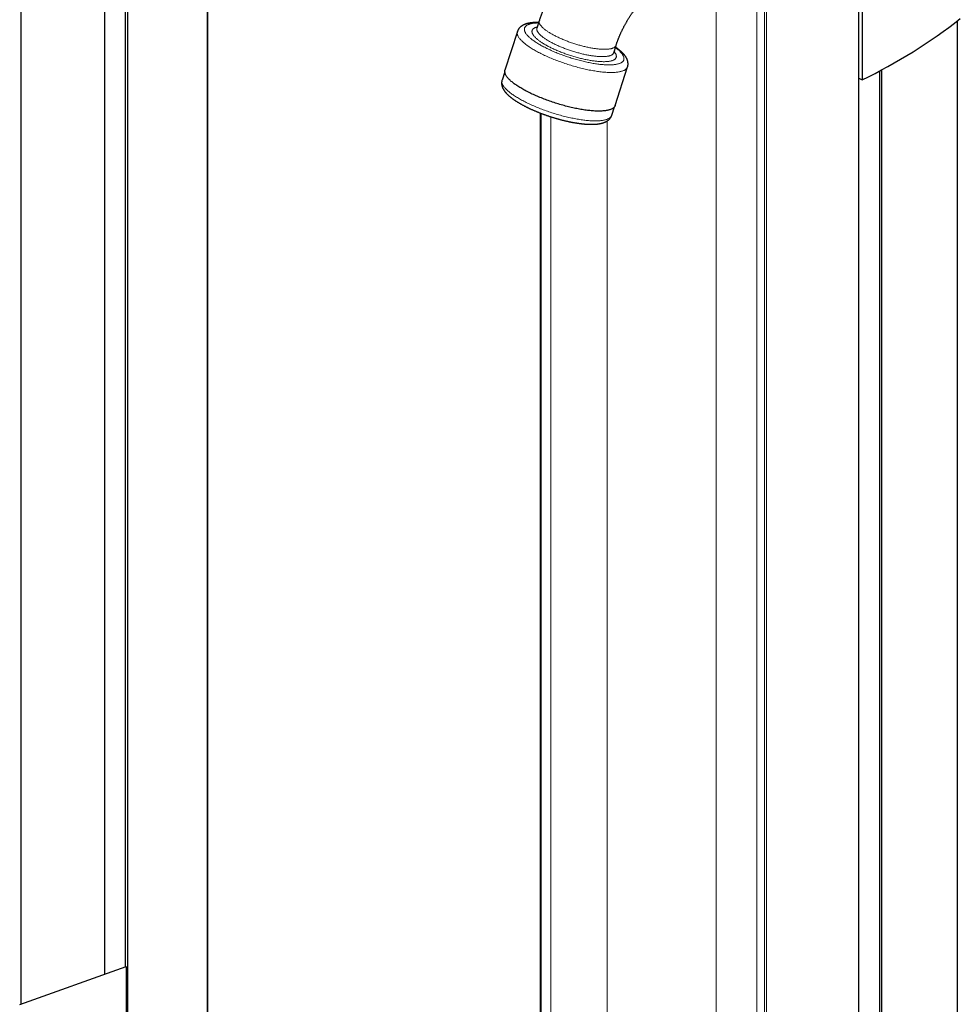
# Model space of a CAD drawing. Header units: millimetres. Extents: x 8 to 1336, y 12 to 1541.
# Tile 6 of 13: x 846 to 1336, y 429 to 942. Entities that reach past the tile are written whole.
import ezdxf

# ---------------------------------------------------------------- set-up
doc = ezdxf.new("R2010")
doc.units = ezdxf.units.MM

msp = doc.modelspace()

# ---------------------------------------------------------------- linework, layer by layer
at = {"color": 7, "linetype": 'Continuous', "lineweight": 30}
for p, q in [((902.71, 337.95), (902.71, 1507.31)), ((944.44, 353.93), (944.44, 1491.33)), ((847.11, 429.05), (847.11, 1416.21)), ((890.82, 444.75), (890.82, 1400.51)), ((901.44, 448.56), (901.44, 1396.7)), ((1283.43, 46.42), (1283.43, 1000.39)), ((1285.17, 1001.27), (1285.17, 910.55)), ((1117.05, 941.39), (1115.82, 937.56)), ((1334.87, 136.41), (1334.87, 941.33)), ((1105.64, 935.78), (1099.18, 915.64)), ((1155.81, 924.73), (1157.04, 928.55)), ((1099.07, 914.81), (1097.67, 910.45)), ((1156.59, 897.22), (1163.06, 917.35)), ((1294.42, 137.66), (1294.42, 915.27)), ((1295.56, 136.34), (1295.56, 915.88)), ((1283.43, 911.55), (1285.17, 910.55)), ((1117.46, 893.34), (1117.46, 121.37)), ((1154.8, 892.12), (1156.2, 896.47)), ((846.41, 428.8), (901.82, 448.7)), ((901.82, 448.7), (901.82, 337.61))]:
    msp.add_line(p, q, dxfattribs=at)
at = {"color": 252, "linetype": 'Continuous', "lineweight": 0}
for p, q in [((944.08, 353.79), (944.08, 1491.47)), ((1209.23, 71.56), (1209.23, 1002.37)), ((1230.45, 56.46), (1230.45, 984.68)), ((1234.38, 53.76), (1234.38, 981.44)), ((1235.38, 53.33), (1235.38, 981.49)), ((1118.03, 120.93), (1118.03, 893.12)), ((1123.16, 118.39), (1123.16, 891.32)), ((1152.39, 104.37), (1152.39, 889.13))]:
    msp.add_line(p, q, dxfattribs=at)
at = {"color": 252, "linetype": 'Continuous', "lineweight": 0, "flags": 128}
for points in [[(1116.68, 940.24), (1116.5, 940.24), (1116.03, 940.22), (1115.58, 940.2), (1115.14, 940.18), (1114.72, 940.14), (1114.31, 940.1), (1113.92, 940.05), (1113.54, 939.99), (1113.17, 939.93), (1112.82, 939.85), (1112.49, 939.77), (1112.17, 939.69), (1111.86, 939.59), (1111.58, 939.49), (1111.3, 939.39), (1111.05, 939.27), (1110.81, 939.15), (1110.59, 939.02), (1110.38, 938.89), (1110.2, 938.75), (1110.03, 938.6), (1109.87, 938.44), (1109.74, 938.28), (1109.62, 938.12), (1109.52, 937.94), (1109.43, 937.77), (1109.37, 937.58), (1109.32, 937.39), (1109.29, 937.2), (1109.28, 937), (1109.28, 936.79), (1109.31, 936.58), (1109.35, 936.36), (1109.41, 936.14), (1109.48, 935.91), (1109.58, 935.68), (1109.69, 935.45), (1109.82, 935.21), (1109.96, 934.97), (1110.13, 934.72), (1110.31, 934.47), (1110.51, 934.22), (1110.72, 933.96), (1110.96, 933.7), (1111.2, 933.44), (1111.47, 933.17), (1111.75, 932.9), (1112.05, 932.63), (1112.36, 932.35), (1112.69, 932.08), (1113.03, 931.8), (1113.39, 931.52), (1113.77, 931.24), (1114.16, 930.96), (1114.56, 930.68), (1114.98, 930.39), (1115.41, 930.11), (1115.86, 929.82), (1116.31, 929.53), (1116.79, 929.25), (1117.27, 928.96), (1117.77, 928.68)], [(1117.05, 941.39), (1117.04, 941.36), (1117, 941.21), (1116.98, 941.06), (1116.97, 940.9), (1116.98, 940.74), (1117, 940.57), (1117.03, 940.4), (1117.08, 940.22), (1117.14, 940.04), (1117.22, 939.86), (1117.31, 939.67), (1117.42, 939.48), (1117.54, 939.29), (1117.67, 939.1), (1117.82, 938.9), (1117.98, 938.7), (1118.15, 938.49), (1118.34, 938.28), (1118.54, 938.08), (1118.76, 937.86), (1118.99, 937.65), (1119.23, 937.44), (1119.48, 937.22), (1119.75, 937), (1120.02, 936.78), (1120.31, 936.56), (1120.62, 936.34), (1120.93, 936.11), (1121.26, 935.89), (1121.59, 935.66), (1121.94, 935.44), (1122.3, 935.21), (1122.67, 934.99), (1123.05, 934.76), (1123.44, 934.53), (1123.84, 934.31), (1124.25, 934.08), (1124.67, 933.86), (1125.09, 933.64), (1125.53, 933.41), (1125.97, 933.19), (1126.42, 932.97), (1126.88, 932.75), (1127.35, 932.54), (1127.82, 932.32), (1128.3, 932.11), (1128.79, 931.89), (1129.28, 931.69), (1129.78, 931.48), (1130.28, 931.27), (1130.79, 931.07), (1131.3, 930.87), (1131.82, 930.68), (1132.34, 930.48), (1132.86, 930.29), (1133.39, 930.11), (1133.92, 929.92), (1134.45, 929.74), (1134.98, 929.57), (1135.51, 929.4), (1136.05, 929.23), (1136.59, 929.07), (1137.12, 928.91), (1137.66, 928.75), (1138.2, 928.6), (1138.73, 928.45), (1139.26, 928.31), (1139.8, 928.18), (1140.33, 928.04), (1140.86, 927.92), (1141.38, 927.79), (1141.9, 927.68), (1142.42, 927.57), (1142.94, 927.46), (1143.45, 927.36), (1143.96, 927.26), (1144.46, 927.17), (1144.95, 927.09), (1145.44, 927.01), (1145.93, 926.94), (1146.41, 926.87), (1146.88, 926.81), (1147.34, 926.75), (1147.8, 926.7), (1148.25, 926.66), (1148.69, 926.62), (1149.12, 926.59), (1149.55, 926.56), (1149.96, 926.54), (1150.37, 926.53), (1150.76, 926.52), (1151.15, 926.52), (1151.53, 926.52), (1151.89, 926.53)], [(1114.96, 925.86), (1114.4, 926.18), (1113.87, 926.49), (1113.34, 926.81), (1112.83, 927.13), (1112.34, 927.45), (1111.86, 927.76), (1111.4, 928.08), (1110.95, 928.39), (1110.52, 928.71), (1110.1, 929.02), (1109.7, 929.33), (1109.32, 929.64), (1108.95, 929.94), (1108.6, 930.25), (1108.27, 930.55), (1107.96, 930.85), (1107.67, 931.14), (1107.39, 931.44), (1107.13, 931.73), (1106.89, 932.01), (1106.67, 932.29), (1106.47, 932.57), (1106.29, 932.85), (1106.13, 933.12), (1105.99, 933.38), (1105.86, 933.64), (1105.76, 933.9), (1105.67, 934.15), (1105.61, 934.39), (1105.56, 934.63), (1105.54, 934.87), (1105.53, 935.1), (1105.54, 935.32), (1105.58, 935.54), (1105.63, 935.75), (1105.64, 935.78)], [(1120.44, 928.77), (1120.02, 929.02), (1119.61, 929.26), (1119.21, 929.5), (1118.82, 929.74), (1118.44, 929.99), (1118.07, 930.23), (1117.72, 930.47), (1117.38, 930.71), (1117.05, 930.95), (1116.73, 931.18), (1116.43, 931.42), (1116.14, 931.66), (1115.86, 931.89), (1115.59, 932.12), (1115.34, 932.35), (1115.1, 932.58), (1114.88, 932.81), (1114.67, 933.03), (1114.47, 933.25), (1114.29, 933.47), (1114.12, 933.68), (1113.97, 933.89), (1113.83, 934.1), (1113.7, 934.31), (1113.59, 934.51), (1113.5, 934.71), (1113.42, 934.91), (1113.35, 935.1), (1113.3, 935.28), (1113.27, 935.47), (1113.25, 935.65), (1113.25, 935.82), (1113.26, 935.99), (1113.28, 936.16), (1113.32, 936.32), (1113.38, 936.47), (1113.45, 936.63), (1113.53, 936.77), (1113.63, 936.91), (1113.75, 937.05), (1113.88, 937.18), (1114.02, 937.3), (1114.18, 937.42), (1114.36, 937.54), (1114.54, 937.65), (1114.75, 937.75), (1114.96, 937.85), (1115.19, 937.94), (1115.44, 938.02), (1115.69, 938.1), (1115.96, 938.18), (1116.02, 938.19)], [(1115.82, 937.56), (1115.8, 937.5), (1115.77, 937.35), (1115.75, 937.19), (1115.74, 937.03), (1115.75, 936.87), (1115.78, 936.7), (1115.82, 936.53), (1115.87, 936.35), (1115.93, 936.17), (1116.01, 935.99), (1116.11, 935.8), (1116.22, 935.61), (1116.34, 935.42), (1116.48, 935.22), (1116.63, 935.02), (1116.79, 934.82), (1116.97, 934.61), (1117.16, 934.41), (1117.37, 934.2), (1117.59, 933.99), (1117.82, 933.77), (1118.06, 933.56), (1118.32, 933.34), (1118.59, 933.12), (1118.87, 932.9), (1119.16, 932.68), (1119.47, 932.45), (1119.78, 932.23), (1120.11, 932.01), (1120.45, 931.78), (1120.8, 931.56), (1121.16, 931.33), (1121.54, 931.1), (1121.92, 930.88), (1122.31, 930.65)], [(1117.77, 928.68), (1118.28, 928.39), (1118.8, 928.11), (1119.33, 927.82), (1119.87, 927.54), (1120.42, 927.26), (1120.99, 926.98), (1121.56, 926.7), (1122.14, 926.42), (1122.73, 926.15), (1123.33, 925.87), (1123.94, 925.6), (1124.55, 925.34), (1125.18, 925.07), (1125.81, 924.81), (1126.44, 924.55), (1127.09, 924.29), (1127.73, 924.04), (1128.39, 923.79), (1129.04, 923.55), (1129.71, 923.31), (1130.37, 923.07), (1131.04, 922.84), (1131.71, 922.61), (1132.39, 922.39), (1133.06, 922.17), (1133.74, 921.95), (1134.42, 921.74), (1135.1, 921.54), (1135.78, 921.34), (1136.46, 921.15), (1137.13, 920.96), (1137.81, 920.78), (1138.49, 920.61), (1139.16, 920.44), (1139.83, 920.27), (1140.5, 920.11), (1141.16, 919.96), (1141.82, 919.82), (1142.47, 919.68), (1143.12, 919.55), (1143.77, 919.42), (1144.41, 919.31), (1145.04, 919.19), (1145.66, 919.09), (1146.28, 918.99), (1146.89, 918.9), (1147.5, 918.82), (1148.09, 918.74), (1148.68, 918.67), (1149.25, 918.61), (1149.82, 918.56), (1150.38, 918.51), (1150.92, 918.47), (1151.46, 918.44), (1151.98, 918.42), (1152.5, 918.4), (1153, 918.39), (1153.49, 918.39), (1153.96, 918.39), (1154.43, 918.41), (1154.88, 918.43), (1155.31, 918.45), (1155.74, 918.49), (1156.15, 918.53), (1156.54, 918.58), (1156.92, 918.64), (1157.29, 918.71), (1157.64, 918.78), (1157.97, 918.86), (1158.29, 918.94), (1158.6, 919.04), (1158.88, 919.14), (1159.16, 919.25), (1159.41, 919.36), (1159.65, 919.48), (1159.87, 919.61), (1160.08, 919.74), (1160.26, 919.89), (1160.43, 920.03), (1160.59, 920.19), (1160.72, 920.35), (1160.84, 920.51), (1160.94, 920.69), (1161.03, 920.87), (1161.09, 921.05), (1161.14, 921.24), (1161.17, 921.44), (1161.18, 921.64), (1161.18, 921.84), (1161.15, 922.05), (1161.11, 922.27), (1161.05, 922.49), (1160.98, 922.72), (1160.88, 922.95), (1160.77, 923.18), (1160.64, 923.42), (1160.49, 923.66), (1160.33, 923.91), (1160.15, 924.16), (1159.95, 924.41), (1159.74, 924.67), (1159.5, 924.93), (1159.26, 925.2), (1158.99, 925.46), (1158.71, 925.73), (1158.41, 926), (1158.1, 926.28), (1157.77, 926.55), (1157.43, 926.83), (1157.07, 927.11), (1156.69, 927.39), (1156.67, 927.4)], [(1156.01, 925.35), (1156.17, 925.16), (1156.34, 924.95), (1156.49, 924.74), (1156.63, 924.53), (1156.76, 924.32), (1156.87, 924.12), (1156.96, 923.92), (1157.04, 923.73), (1157.11, 923.53), (1157.16, 923.35), (1157.19, 923.16), (1157.21, 922.98), (1157.21, 922.81), (1157.2, 922.64), (1157.18, 922.47), (1157.14, 922.31), (1157.08, 922.16), (1157.01, 922.01), (1156.93, 921.86), (1156.83, 921.72), (1156.71, 921.58), (1156.58, 921.45), (1156.44, 921.33), (1156.28, 921.21), (1156.1, 921.09), (1155.92, 920.98), (1155.71, 920.88), (1155.5, 920.78), (1155.27, 920.69), (1155.02, 920.61), (1154.77, 920.53), (1154.5, 920.46), (1154.21, 920.39), (1153.92, 920.33), (1153.61, 920.27), (1153.28, 920.22), (1152.95, 920.18), (1152.6, 920.14), (1152.24, 920.11), (1151.87, 920.09), (1151.49, 920.07), (1151.1, 920.06), (1150.7, 920.06), (1150.28, 920.06), (1149.86, 920.07), (1149.42, 920.08), (1148.98, 920.1), (1148.52, 920.13), (1148.06, 920.16), (1147.59, 920.2), (1147.11, 920.25), (1146.62, 920.3), (1146.13, 920.36), (1145.62, 920.42), (1145.11, 920.49), (1144.59, 920.57), (1144.07, 920.65), (1143.54, 920.74), (1143, 920.84), (1142.46, 920.94), (1141.92, 921.04), (1141.37, 921.15), (1140.81, 921.27), (1140.25, 921.39), (1139.69, 921.52), (1139.13, 921.65), (1138.56, 921.79), (1137.99, 921.94), (1137.42, 922.09), (1136.84, 922.24), (1136.27, 922.4), (1135.69, 922.56), (1135.12, 922.73), (1134.54, 922.9), (1133.97, 923.08), (1133.39, 923.26), (1132.82, 923.45), (1132.25, 923.63), (1131.68, 923.83), (1131.11, 924.03), (1130.55, 924.23), (1129.99, 924.43), (1129.43, 924.64), (1128.88, 924.85), (1128.33, 925.06), (1127.79, 925.28), (1127.25, 925.5), (1126.71, 925.72), (1126.19, 925.94), (1125.66, 926.17), (1125.15, 926.4), (1124.64, 926.63), (1124.14, 926.86), (1123.65, 927.1), (1123.16, 927.34), (1122.69, 927.57), (1122.22, 927.81), (1121.76, 928.05), (1121.31, 928.29), (1120.87, 928.53), (1120.44, 928.77)], [(1122.31, 930.65), (1122.71, 930.43), (1123.12, 930.2), (1123.54, 929.98), (1123.97, 929.75), (1124.41, 929.53), (1124.86, 929.31), (1125.31, 929.09), (1125.77, 928.87), (1126.24, 928.66), (1126.71, 928.44), (1127.19, 928.23), (1127.68, 928.02), (1128.18, 927.81), (1128.68, 927.6), (1129.18, 927.4), (1129.69, 927.2), (1130.2, 927), (1130.72, 926.8), (1131.24, 926.61), (1131.76, 926.42), (1132.29, 926.24), (1132.82, 926.05), (1133.35, 925.87), (1133.88, 925.7), (1134.42, 925.53), (1134.96, 925.36), (1135.49, 925.2), (1136.03, 925.04), (1136.57, 924.89), (1137.1, 924.74), (1137.64, 924.59), (1138.17, 924.45), (1138.7, 924.32), (1139.23, 924.19), (1139.76, 924.06), (1140.28, 923.94), (1140.81, 923.82), (1141.32, 923.71), (1141.84, 923.61), (1142.35, 923.51), (1142.85, 923.41), (1143.35, 923.33), (1143.85, 923.24), (1144.34, 923.17), (1144.82, 923.09), (1145.3, 923.03), (1145.77, 922.97), (1146.23, 922.91), (1146.68, 922.87), (1147.13, 922.82), (1147.57, 922.79), (1148, 922.76), (1148.42, 922.73), (1148.84, 922.71), (1149.24, 922.7), (1149.63, 922.69), (1150.02, 922.69), (1150.39, 922.7), (1150.76, 922.71), (1151.11, 922.73), (1151.45, 922.75), (1151.78, 922.78), (1152.1, 922.82), (1152.41, 922.86), (1152.71, 922.91), (1152.99, 922.96), (1153.26, 923.02), (1153.52, 923.09), (1153.77, 923.16), (1154, 923.23), (1154.22, 923.32), (1154.43, 923.4), (1154.62, 923.5), (1154.81, 923.6), (1154.97, 923.7), (1155.13, 923.81), (1155.27, 923.92), (1155.39, 924.04), (1155.5, 924.17), (1155.6, 924.3), (1155.69, 924.43), (1155.75, 924.57), (1155.81, 924.72), (1155.81, 924.73)], [(1163.06, 917.35), (1162.99, 917.19), (1162.9, 916.99), (1162.79, 916.8), (1162.66, 916.61), (1162.51, 916.43), (1162.34, 916.26), (1162.15, 916.1), (1161.94, 915.94), (1161.71, 915.79), (1161.47, 915.65), (1161.2, 915.51), (1160.92, 915.39), (1160.62, 915.27), (1160.3, 915.16), (1159.96, 915.05), (1159.61, 914.95), (1159.23, 914.87), (1158.84, 914.79), (1158.44, 914.71), (1158.02, 914.65), (1157.58, 914.6), (1157.12, 914.55), (1156.65, 914.51), (1156.17, 914.48), (1155.67, 914.45), (1155.15, 914.44), (1154.62, 914.43), (1154.08, 914.44), (1153.52, 914.45), (1152.95, 914.47), (1152.37, 914.49), (1151.78, 914.53), (1151.17, 914.57), (1150.55, 914.62), (1149.92, 914.68), (1149.28, 914.75), (1148.63, 914.83), (1147.97, 914.91), (1147.3, 915), (1146.62, 915.11), (1145.94, 915.21), (1145.24, 915.33), (1144.54, 915.45), (1143.83, 915.58), (1143.11, 915.72), (1142.39, 915.87), (1141.67, 916.02), (1140.93, 916.18), (1140.2, 916.35), (1139.46, 916.53), (1138.71, 916.71), (1137.96, 916.9), (1137.22, 917.09), (1136.46, 917.29), (1135.71, 917.5), (1134.96, 917.72), (1134.2, 917.94), (1133.45, 918.16), (1132.69, 918.39), (1131.94, 918.63), (1131.19, 918.87), (1130.44, 919.12), (1129.7, 919.38), (1128.95, 919.63), (1128.21, 919.9), (1127.48, 920.17), (1126.75, 920.44), (1126.02, 920.71), (1125.3, 920.99), (1124.59, 921.28), (1123.88, 921.57), (1123.18, 921.86), (1122.49, 922.15), (1121.81, 922.45), (1121.13, 922.75), (1120.47, 923.05), (1119.81, 923.36), (1119.17, 923.66), (1118.53, 923.97), (1117.9, 924.28), (1117.29, 924.6), (1116.69, 924.91), (1116.1, 925.23), (1115.52, 925.54), (1114.96, 925.86)], [(1151.89, 926.53), (1152.25, 926.55), (1152.6, 926.57), (1152.93, 926.6), (1153.25, 926.64), (1153.56, 926.68), (1153.86, 926.72), (1154.15, 926.77), (1154.42, 926.83), (1154.69, 926.9), (1154.94, 926.96), (1155.17, 927.04), (1155.4, 927.12), (1155.61, 927.21), (1155.8, 927.3), (1155.99, 927.4), (1156.16, 927.5), (1156.32, 927.61), (1156.46, 927.72), (1156.59, 927.84), (1156.7, 927.96), (1156.81, 928.09), (1156.89, 928.23), (1156.97, 928.37), (1157.03, 928.51), (1157.04, 928.55)], [(1097.67, 910.45), (1097.62, 910.29), (1097.58, 910.08), (1097.56, 909.86), (1097.56, 909.63), (1097.58, 909.4), (1097.61, 909.16), (1097.67, 908.92), (1097.75, 908.67), (1097.85, 908.42), (1097.96, 908.16), (1098.1, 907.9), (1098.25, 907.63), (1098.43, 907.36), (1098.62, 907.09), (1098.83, 906.81), (1099.06, 906.53), (1099.31, 906.24), (1099.58, 905.95), (1099.86, 905.66), (1100.17, 905.36), (1100.49, 905.06), (1100.83, 904.76), (1101.19, 904.45), (1101.56, 904.15), (1101.95, 903.84), (1102.36, 903.53), (1102.78, 903.22), (1103.22, 902.91), (1103.68, 902.59), (1104.15, 902.28), (1104.64, 901.96), (1105.14, 901.65), (1105.65, 901.33), (1106.18, 901.02), (1106.73, 900.7), (1107.28, 900.38), (1107.85, 900.07), (1108.44, 899.75), (1109.03, 899.44), (1109.64, 899.13), (1110.26, 898.82), (1110.88, 898.51), (1111.52, 898.2), (1112.17, 897.9), (1112.83, 897.6), (1113.5, 897.3), (1114.18, 897), (1114.86, 896.71), (1115.56, 896.42), (1116.26, 896.13), (1116.96, 895.84), (1117.68, 895.56), (1118.4, 895.29), (1119.12, 895.02), (1119.85, 894.75), (1120.58, 894.48), (1121.32, 894.22), (1122.06, 893.97), (1122.81, 893.72), (1123.55, 893.48), (1124.3, 893.24), (1125.05, 893.01), (1125.8, 892.78), (1126.55, 892.56), (1127.3, 892.34), (1128.05, 892.13), (1128.8, 891.93), (1129.55, 891.73), (1130.29, 891.54), (1131.03, 891.36), (1131.77, 891.18), (1132.51, 891.01), (1133.24, 890.85), (1133.96, 890.7), (1134.68, 890.55), (1135.4, 890.41), (1136.11, 890.27), (1136.81, 890.15), (1137.5, 890.03), (1138.19, 889.92), (1138.87, 889.82), (1139.54, 889.72), (1140.2, 889.63), (1140.85, 889.55), (1141.49, 889.48), (1142.12, 889.42), (1142.74, 889.37), (1143.35, 889.32), (1143.94, 889.28), (1144.53, 889.25), (1145.1, 889.23), (1145.66, 889.22), (1146.2, 889.21), (1146.73, 889.21), (1147.25, 889.22), (1147.76, 889.24), (1148.24, 889.27), (1148.72, 889.31), (1149.18, 889.35), (1149.62, 889.4), (1150.04, 889.46), (1150.46, 889.53), (1150.85, 889.61), (1151.23, 889.69), (1151.58, 889.79), (1151.93, 889.89), (1152.25, 890), (1152.56, 890.11), (1152.85, 890.24), (1153.12, 890.37), (1153.37, 890.51), (1153.6, 890.65), (1153.82, 890.81), (1154.01, 890.97), (1154.19, 891.13), (1154.35, 891.31), (1154.48, 891.49), (1154.6, 891.68), (1154.7, 891.87), (1154.78, 892.07), (1154.8, 892.12)]]:
    msp.add_lwpolyline(points, dxfattribs=at)
at = {"color": 7, "linetype": 'Continuous', "lineweight": 30, "flags": 128}
msp.add_lwpolyline([(1156.59, 897.22), (1156.53, 897.05), (1156.44, 896.85), (1156.33, 896.66), (1156.19, 896.47), (1156.04, 896.29), (1155.87, 896.12), (1155.68, 895.96), (1155.47, 895.8), (1155.25, 895.65), (1155, 895.51), (1154.74, 895.37), (1154.45, 895.25), (1154.15, 895.13), (1153.83, 895.02), (1153.5, 894.91), (1153.14, 894.82), (1152.77, 894.73), (1152.38, 894.65), (1151.97, 894.58), (1151.55, 894.51), (1151.11, 894.46), (1150.66, 894.41), (1150.19, 894.37), (1149.7, 894.34), (1149.2, 894.32), (1148.69, 894.3), (1148.16, 894.29), (1147.62, 894.3), (1147.06, 894.31), (1146.49, 894.33), (1145.91, 894.35), (1145.31, 894.39), (1144.71, 894.43), (1144.09, 894.48), (1143.46, 894.54), (1142.82, 894.61), (1142.17, 894.69), (1141.51, 894.77), (1140.84, 894.87), (1140.16, 894.97), (1139.47, 895.07), (1138.78, 895.19), (1138.08, 895.31), (1137.37, 895.44), (1136.65, 895.58), (1135.93, 895.73), (1135.2, 895.88), (1134.47, 896.04), (1133.73, 896.21), (1132.99, 896.39), (1132.25, 896.57), (1131.5, 896.76), (1130.75, 896.95), (1130, 897.15), (1129.25, 897.36), (1128.49, 897.58), (1127.74, 897.8), (1126.98, 898.02), (1126.23, 898.25), (1125.48, 898.49), (1124.73, 898.74), (1123.98, 898.98), (1123.23, 899.24), (1122.49, 899.5), (1121.75, 899.76), (1121.01, 900.03), (1120.28, 900.3), (1119.56, 900.57), (1118.84, 900.85), (1118.13, 901.14), (1117.42, 901.43), (1116.72, 901.72), (1116.03, 902.01), (1115.35, 902.31), (1114.67, 902.61), (1114, 902.91), (1113.35, 903.22), (1112.7, 903.52), (1112.07, 903.83), (1111.44, 904.15), (1110.83, 904.46), (1110.22, 904.77), (1109.63, 905.09), (1109.06, 905.4), (1108.49, 905.72), (1107.94, 906.04), (1107.4, 906.36), (1106.88, 906.67), (1106.37, 906.99), (1105.88, 907.31), (1105.4, 907.62), (1104.93, 907.94), (1104.48, 908.25), (1104.05, 908.57), (1103.64, 908.88), (1103.24, 909.19), (1102.85, 909.5), (1102.49, 909.81), (1102.14, 910.11), (1101.81, 910.41), (1101.5, 910.71), (1101.2, 911.01), (1100.93, 911.3), (1100.67, 911.59), (1100.43, 911.87), (1100.21, 912.15), (1100.01, 912.43), (1099.83, 912.71), (1099.66, 912.98), (1099.52, 913.24), (1099.4, 913.5), (1099.29, 913.76), (1099.21, 914.01), (1099.14, 914.25), (1099.1, 914.49), (1099.07, 914.73), (1099.07, 914.96), (1099.08, 915.18), (1099.11, 915.4), (1099.17, 915.61), (1099.18, 915.64)], dxfattribs=at)
at = {"color": 7, "linetype": 'Continuous', "lineweight": 30}
msp.add_ellipse((1217.21, 1045.46), major_axis=(191.11, 90.21), ratio=0.714681, start_param=4.730655, end_param=5.019019, dxfattribs=at)
for points, knots in [([(1148.22, 988.19), (1148.09, 988.08), (1147.71, 987.77), (1147.1, 987.26), (1146.39, 986.64), (1145.68, 986.01), (1144.97, 985.38), (1144.28, 984.73), (1143.58, 984.08), (1142.9, 983.41), (1142.22, 982.74), (1141.54, 982.07), (1140.87, 981.38), (1140.21, 980.68), (1139.55, 979.98), (1138.9, 979.27), (1138.25, 978.55), (1137.62, 977.83), (1136.98, 977.09), (1136.36, 976.35), (1135.74, 975.61), (1135.13, 974.85), (1134.52, 974.09), (1133.92, 973.33), (1133.33, 972.55), (1132.74, 971.77), (1132.16, 970.99), (1131.59, 970.2), (1131.03, 969.4), (1130.47, 968.59), (1129.92, 967.78), (1129.37, 966.97), (1128.84, 966.15), (1128.31, 965.32), (1127.79, 964.49), (1127.27, 963.66), (1126.77, 962.82), (1126.27, 961.97), (1125.78, 961.12), (1125.3, 960.27), (1124.82, 959.41), (1124.35, 958.55), (1123.89, 957.68), (1123.44, 956.81), (1123, 955.94), (1122.57, 955.06), (1122.14, 954.18), (1121.72, 953.29), (1121.31, 952.4), (1120.91, 951.51), (1120.52, 950.61), (1120.14, 949.72), (1119.76, 948.82), (1119.4, 947.91), (1119.04, 947.01), (1118.69, 946.1), (1118.35, 945.19), (1118.02, 944.27), (1117.7, 943.36), (1117.4, 942.46), (1117.18, 941.8), (1117.07, 941.45), (1117.05, 941.39)], [0, 0, 0, 0, 0.009561, 0.026846, 0.044113, 0.061368, 0.07861, 0.095838, 0.113052, 0.130252, 0.147437, 0.164608, 0.181764, 0.198906, 0.216033, 0.233147, 0.250247, 0.267333, 0.284406, 0.301467, 0.318515, 0.335552, 0.352578, 0.369593, 0.386597, 0.403592, 0.420579, 0.437557, 0.454527, 0.47149, 0.488447, 0.505398, 0.522344, 0.539286, 0.556224, 0.573159, 0.590092, 0.607023, 0.623953, 0.640884, 0.657815, 0.674747, 0.69168, 0.708616, 0.725556, 0.742499, 0.759447, 0.7764, 0.793359, 0.810325, 0.827299, 0.84428, 0.86127, 0.87827, 0.895279, 0.9123, 0.929331, 0.946375, 0.96343, 0.980499, 0.996681, 1, 1, 1, 1]), ([(1157.04, 928.55), (1157.07, 928.65), (1157.16, 928.93), (1157.32, 929.41), (1157.52, 929.97), (1157.72, 930.54), (1157.93, 931.12), (1158.15, 931.69), (1158.37, 932.26), (1158.61, 932.84), (1158.85, 933.42), (1159.09, 934), (1159.35, 934.57), (1159.61, 935.15), (1159.88, 935.73), (1160.15, 936.31), (1160.43, 936.88), (1160.72, 937.46), (1161.01, 938.03), (1161.32, 938.6), (1161.62, 939.17), (1161.93, 939.73), (1162.25, 940.3), (1162.58, 940.86), (1162.91, 941.41), (1163.24, 941.97), (1163.58, 942.51), (1163.92, 943.06), (1164.27, 943.6), (1164.63, 944.13), (1164.98, 944.66), (1165.34, 945.18), (1165.71, 945.7), (1166.08, 946.21), (1166.45, 946.72), (1166.83, 947.22), (1167.2, 947.71), (1167.58, 948.19), (1167.97, 948.67), (1168.35, 949.14), (1168.74, 949.6), (1169.13, 950.06), (1169.52, 950.51), (1169.91, 950.94), (1170.3, 951.37), (1170.7, 951.79), (1171.09, 952.21), (1171.48, 952.61), (1171.87, 953), (1172.27, 953.39), (1172.66, 953.77), (1173.05, 954.13), (1173.43, 954.49), (1173.82, 954.83), (1174.21, 955.17), (1174.58, 955.49), (1174.83, 955.7), (1174.95, 955.8)], [0, 0, 0, 0, 0.009341, 0.027615, 0.045915, 0.064246, 0.082606, 0.100995, 0.119411, 0.137851, 0.156315, 0.1748, 0.193305, 0.211828, 0.230367, 0.248921, 0.267488, 0.286067, 0.304655, 0.32325, 0.341852, 0.360458, 0.379066, 0.397676, 0.416283, 0.434888, 0.453487, 0.47208, 0.490664, 0.509238, 0.5278, 0.546349, 0.564882, 0.583397, 0.601894, 0.620371, 0.638825, 0.657256, 0.675661, 0.694038, 0.712387, 0.730706, 0.748993, 0.767247, 0.785465, 0.803647, 0.821791, 0.839896, 0.857961, 0.875984, 0.893963, 0.911899, 0.929789, 0.947632, 0.965429, 0.983177, 1, 1, 1, 1]), ([(1116.76, 940.49), (1116.62, 940.49), (1116.32, 940.5), (1115.88, 940.5), (1115.42, 940.49), (1114.96, 940.47), (1114.52, 940.45), (1114.08, 940.43), (1113.64, 940.39), (1113.22, 940.35), (1112.8, 940.3), (1112.38, 940.24), (1111.98, 940.17), (1111.58, 940.1), (1111.18, 940.01), (1110.8, 939.92), (1110.42, 939.82), (1110.05, 939.7), (1109.7, 939.58), (1109.36, 939.45), (1109.03, 939.3), (1108.71, 939.15), (1108.41, 938.99), (1108.13, 938.83), (1107.86, 938.65), (1107.61, 938.47), (1107.37, 938.28), (1107.14, 938.09), (1106.94, 937.89), (1106.74, 937.68), (1106.56, 937.47), (1106.39, 937.25), (1106.24, 937.03), (1106.09, 936.8), (1105.96, 936.57), (1105.85, 936.33), (1105.75, 936.09), (1105.68, 935.9), (1105.65, 935.8), (1105.64, 935.78)], [0, 0, 0, 0, 0.026351, 0.056297, 0.086366, 0.116566, 0.146908, 0.177402, 0.208058, 0.238885, 0.269889, 0.301073, 0.332434, 0.36396, 0.395625, 0.427385, 0.459159, 0.490825, 0.522251, 0.553282, 0.58376, 0.613543, 0.642522, 0.67063, 0.697847, 0.72419, 0.749704, 0.774453, 0.798509, 0.821947, 0.844843, 0.86727, 0.889295, 0.910983, 0.932395, 0.953586, 0.97461, 0.995518, 1, 1, 1, 1]), ([(1115.82, 937.56), (1115.82, 937.55), (1115.81, 937.53), (1115.8, 937.52), (1115.8, 937.52), (1115.8, 937.51)], [0, 0, 0, 0, 0.42167, 0.732534, 1, 1, 1, 1]), ([(1155.8, 924.67), (1155.8, 924.67), (1155.8, 924.67), (1155.8, 924.68), (1155.8, 924.7), (1155.81, 924.72), (1155.81, 924.73)], [0, 0, 0, 0, 0.040217, 0.320946, 0.631721, 1, 1, 1, 1]), ([(1163.05, 917.36), (1163.06, 917.37), (1163.1, 917.48), (1163.15, 917.66), (1163.2, 917.92), (1163.25, 918.18), (1163.28, 918.44), (1163.3, 918.7), (1163.3, 918.96), (1163.29, 919.22), (1163.27, 919.49), (1163.24, 919.76), (1163.19, 920.02), (1163.13, 920.29), (1163.06, 920.56), (1162.97, 920.84), (1162.87, 921.11), (1162.76, 921.39), (1162.63, 921.67), (1162.48, 921.96), (1162.32, 922.24), (1162.14, 922.54), (1161.95, 922.83), (1161.74, 923.13), (1161.51, 923.42), (1161.27, 923.72), (1161.01, 924.02), (1160.74, 924.31), (1160.46, 924.61), (1160.17, 924.9), (1159.86, 925.19), (1159.55, 925.48), (1159.22, 925.76), (1158.89, 926.05), (1158.55, 926.33), (1158.19, 926.61), (1157.83, 926.88), (1157.46, 927.16), (1157.1, 927.42), (1156.86, 927.58), (1156.75, 927.66)], [0, 0, 0, 0, 0.004815, 0.025642, 0.046461, 0.067315, 0.088254, 0.109326, 0.130585, 0.152084, 0.173879, 0.196029, 0.218598, 0.24165, 0.265251, 0.289468, 0.314366, 0.340005, 0.366433, 0.393684, 0.421766, 0.450655, 0.480292, 0.510583, 0.541403, 0.572612, 0.60407, 0.635651, 0.667236, 0.698743, 0.730125, 0.761354, 0.792418, 0.82331, 0.854034, 0.884594, 0.914999, 0.945257, 0.97538, 1, 1, 1, 1]), ([(1097.67, 910.45), (1097.65, 910.38), (1097.6, 910.23), (1097.54, 909.99), (1097.49, 909.73), (1097.46, 909.48), (1097.43, 909.22), (1097.42, 908.95), (1097.43, 908.69), (1097.44, 908.43), (1097.47, 908.16), (1097.51, 907.89), (1097.57, 907.63), (1097.64, 907.36), (1097.72, 907.08), (1097.81, 906.81), (1097.92, 906.53), (1098.05, 906.25), (1098.19, 905.97), (1098.34, 905.68), (1098.51, 905.39), (1098.7, 905.1), (1098.9, 904.81), (1099.12, 904.51), (1099.36, 904.21), (1099.61, 903.92), (1099.88, 903.62), (1100.15, 903.33), (1100.44, 903.03), (1100.74, 902.74), (1101.05, 902.46), (1101.37, 902.17), (1101.7, 901.89), (1102.04, 901.61), (1102.4, 901.33), (1102.75, 901.05), (1103.12, 900.77), (1103.5, 900.5), (1103.89, 900.23), (1104.28, 899.96), (1104.69, 899.69), (1105.1, 899.42), (1105.52, 899.15), (1105.95, 898.89), (1106.38, 898.62), (1106.83, 898.36), (1107.28, 898.1), (1107.74, 897.84), (1108.21, 897.58), (1108.69, 897.32), (1109.17, 897.07), (1109.66, 896.81), (1110.16, 896.56), (1110.66, 896.31), (1111.17, 896.06), (1111.68, 895.81), (1112.21, 895.57), (1112.73, 895.32), (1113.27, 895.08), (1113.8, 894.84), (1114.35, 894.61), (1114.9, 894.37), (1115.45, 894.14), (1116.01, 893.91), (1116.57, 893.68), (1117.13, 893.46), (1117.7, 893.24), (1118.28, 893.02), (1118.85, 892.8), (1119.43, 892.59), (1120.01, 892.38), (1120.6, 892.18), (1121.19, 891.97), (1121.77, 891.77), (1122.37, 891.58), (1122.96, 891.38), (1123.55, 891.2), (1124.14, 891.01), (1124.74, 890.83), (1125.33, 890.65), (1125.93, 890.48), (1126.52, 890.31), (1127.12, 890.14), (1127.71, 889.98), (1128.31, 889.83), (1128.9, 889.67), (1129.49, 889.52), (1130.08, 889.38), (1130.67, 889.24), (1131.25, 889.11), (1131.83, 888.98), (1132.41, 888.85), (1132.99, 888.73), (1133.57, 888.62), (1134.14, 888.51), (1134.7, 888.4), (1135.27, 888.3), (1135.83, 888.2), (1136.38, 888.11), (1136.93, 888.03), (1137.48, 887.95), (1138.02, 887.87), (1138.56, 887.8), (1139.09, 887.74), (1139.62, 887.68), (1140.14, 887.63), (1140.65, 887.58), (1141.16, 887.54), (1141.67, 887.51), (1142.16, 887.48), (1142.65, 887.45), (1143.14, 887.43), (1143.62, 887.42), (1144.09, 887.42), (1144.56, 887.42), (1145.02, 887.42), (1145.47, 887.44), (1145.91, 887.46), (1146.35, 887.49), (1146.79, 887.52), (1147.21, 887.56), (1147.63, 887.61), (1148.05, 887.67), (1148.45, 887.73), (1148.85, 887.81), (1149.25, 887.89), (1149.63, 887.99), (1150.01, 888.09), (1150.38, 888.2), (1150.73, 888.32), (1151.08, 888.46), (1151.41, 888.6), (1151.72, 888.75), (1152.02, 888.91), (1152.31, 889.07), (1152.57, 889.25), (1152.83, 889.43), (1153.07, 889.61), (1153.29, 889.81), (1153.5, 890.01), (1153.69, 890.21), (1153.88, 890.42), (1154.04, 890.64), (1154.2, 890.87), (1154.34, 891.09), (1154.47, 891.33), (1154.59, 891.57), (1154.69, 891.81), (1154.76, 891.99), (1154.79, 892.1), (1154.8, 892.12)], [0, 0, 0, 0, 0.004225, 0.009251, 0.014281, 0.019327, 0.0244, 0.029513, 0.034679, 0.039912, 0.045224, 0.050632, 0.05615, 0.061795, 0.067582, 0.073529, 0.079649, 0.085957, 0.092461, 0.099167, 0.106072, 0.113166, 0.120428, 0.127831, 0.135342, 0.142926, 0.15055, 0.158187, 0.165811, 0.173407, 0.180969, 0.188491, 0.195971, 0.20341, 0.210809, 0.218169, 0.225493, 0.232783, 0.240041, 0.247271, 0.254472, 0.261649, 0.268803, 0.275936, 0.283049, 0.290145, 0.297223, 0.304287, 0.311336, 0.318373, 0.325397, 0.332411, 0.339414, 0.346408, 0.353393, 0.36037, 0.36734, 0.374303, 0.38126, 0.388211, 0.395157, 0.402098, 0.409034, 0.415967, 0.422896, 0.429821, 0.436744, 0.443664, 0.450582, 0.457498, 0.464412, 0.471324, 0.478235, 0.485146, 0.492055, 0.498965, 0.505874, 0.512783, 0.519693, 0.526603, 0.533513, 0.540425, 0.547338, 0.554253, 0.56117, 0.568088, 0.57501, 0.581934, 0.588861, 0.595791, 0.602725, 0.609664, 0.616607, 0.623555, 0.630508, 0.637467, 0.644433, 0.651405, 0.658385, 0.665373, 0.67237, 0.679376, 0.686393, 0.693421, 0.700461, 0.707514, 0.714581, 0.721664, 0.728763, 0.735881, 0.743018, 0.750177, 0.757358, 0.764565, 0.771799, 0.779062, 0.786358, 0.793687, 0.801054, 0.808459, 0.815906, 0.823397, 0.830931, 0.838508, 0.846125, 0.853777, 0.861453, 0.869133, 0.876789, 0.884387, 0.891892, 0.899263, 0.906467, 0.913476, 0.920274, 0.926856, 0.933225, 0.939394, 0.945376, 0.95119, 0.956854, 0.962386, 0.967804, 0.973125, 0.978363, 0.983535, 0.988653, 0.99373, 0.998778, 1, 1, 1, 1])]:
    msp.add_open_spline(points, degree=3, knots=knots, dxfattribs=at)

doc.saveas('drawing.dxf')
